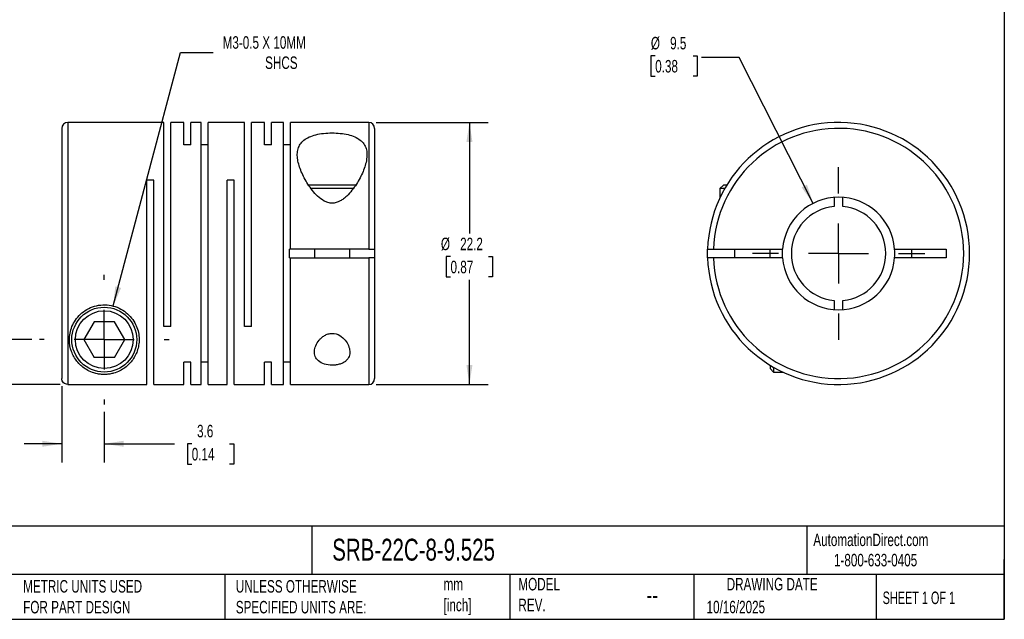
# Model space of a CAD drawing. Header units: millimetres. Extents: x 3 to 137, y 3 to 105.
# Tile 2 of 3: x 53 to 137, y 3 to 54. Entities that reach past the tile are written whole.
import ezdxf

# ---------------------------------------------------------------- set-up
doc = ezdxf.new("R2010")
doc.units = ezdxf.units.MM
doc.header["$LTSCALE"] = 0.5
doc.linetypes.add('SLD-Center', pattern=[19.05, 15.24, -1.27, 1.27, -1.27])
doc.linetypes.add('SLD-Solid', pattern=[0])
doc.layers.add('CENTER', color=40, linetype='SLD-Center')
doc.layers.add('DIMENSIONS', color=140, linetype='SLD-Solid', lineweight=25)
doc.layers.add('TEXT', color=140, linetype='SLD-Solid', lineweight=25)
doc.styles.add('SLDTEXTSTYLE0', font='TXT', dxfattribs={"width": 0.7})
doc.styles.add('SLDTEXTSTYLE1', font='TXT', dxfattribs={"width": 0.65})
doc.dimstyles.new('SLDDIMSTYLE0', dxfattribs={"dimtxt": 1.079004, "dimasz": 1.651, "dimexe": 0, "dimexo": 0.0625, "dimgap": 0.269751, "dimtad": 0, "dimtih": 1, "dimtoh": 1, "dimdec": 1, "dimrnd": 1e-09, "dimzin": 12, "dimdsep": 46, "dimtxsty": 'SLDTEXTSTYLE0', "dimsah": 1, "dimcen": 0.09, "dimadec": 0, "dimazin": 3, "dimtfac": 1, "dimtdec": 1, "dimtofl": 0, "dimtmove": 0, "dimatfit": 3, "dimfxl": 0, "dimfrac": 2, "dimtolj": 1, "dimtzin": 12, "dimarcsym": 0})
doc.dimstyles.new('SLDDIMSTYLE1', dxfattribs={"dimtxt": 1.079004, "dimasz": 1.651, "dimexe": 0, "dimexo": 0.0625, "dimgap": 0.269751, "dimtad": 0, "dimtih": 1, "dimtoh": 1, "dimdec": 1, "dimrnd": 1e-09, "dimzin": 12, "dimdsep": 46, "dimtxsty": 'SLDTEXTSTYLE0', "dimsah": 1, "dimcen": 0.09, "dimadec": 0, "dimazin": 3, "dimtfac": 1, "dimtdec": 1, "dimtmove": 0, "dimatfit": 0, "dimfxl": 0, "dimfrac": 2, "dimtolj": 1, "dimtzin": 12, "dimarcsym": 0})
doc.dimstyles.new('SLDDIMSTYLE2', dxfattribs={"dimtxt": 1.079004, "dimasz": 1.651, "dimexe": 0, "dimexo": 0.0625, "dimgap": 0.269751, "dimtad": 0, "dimtih": 1, "dimtoh": 1, "dimdec": 1, "dimrnd": 1e-09, "dimzin": 12, "dimdsep": 46, "dimtxsty": 'SLDTEXTSTYLE0', "dimsah": 1, "dimcen": 0, "dimadec": 0, "dimazin": 3, "dimtfac": 1, "dimtdec": 1, "dimtofl": 0, "dimtmove": 0, "dimatfit": 3, "dimfxl": 0, "dimfrac": 2, "dimtolj": 1, "dimtzin": 12, "dimarcsym": 0})
doc.dimstyles.new('SLDDIMSTYLE3', dxfattribs={"dimtxt": 1.079004, "dimasz": 1.651, "dimexe": 0, "dimexo": 0.0625, "dimgap": 0.269751, "dimtad": 0, "dimtih": 1, "dimtoh": 1, "dimdec": 1, "dimrnd": 1e-09, "dimzin": 12, "dimdsep": 46, "dimtxsty": 'SLDTEXTSTYLE0', "dimsah": 1, "dimcen": 0, "dimadec": 0, "dimazin": 3, "dimtfac": 1, "dimtdec": 1, "dimtofl": 0, "dimtmove": 0, "dimatfit": 3, "dimfxl": 0, "dimfrac": 2, "dimtolj": 1, "dimtzin": 12, "dimarcsym": 0})

# ---------------------------------------------------------------- blocks, each defined once
blk = doc.blocks.new('_D')
at = {"layer": 'DIMENSIONS'}
for p, q in [((83.33, 45.268), (92.811, 45.268)), ((91.224, 45.268), (91.224, 35.858)), ((89.62, 33.901), (89.258, 33.901)), ((89.258, 33.901), (89.258, 32.186)), ((92.827, 33.901), (93.189, 33.901)), ((93.189, 33.901), (93.189, 32.186)), ((89.258, 32.186), (89.62, 32.186)), ((91.224, 23.068), (91.224, 31.945)), ((93.189, 32.186), (92.827, 32.186)), ((83.33, 23.068), (92.811, 23.068))]:
    blk.add_line(p, q, dxfattribs=at)
for points in [[(91.224, 45.268), (90.97, 43.617), (91.478, 43.617)], [(91.224, 23.068), (91.478, 24.719), (90.97, 24.719)]]:
    blk.add_solid(points, dxfattribs=at)
at = {"layer": 'DIMENSIONS', "char_height": 1.0583, "attachment_point": 1, "style": 'SLDTEXTSTYLE0'}
for s, insert in [('%%c', (88.806, 35.507)), ('22.2', (90.435, 35.507)), ('0.87', (89.62, 33.551))]:
    blk.add_mtext(s, dxfattribs=dict(at, insert=insert))
blk = doc.blocks.new('_D_1')
at = {"layer": 'DIMENSIONS'}
for p, q in [((56.695, 22.939), (56.695, 16.458)), ((60.295, 20.743), (60.295, 16.458)), ((56.695, 18.046), (53.52, 18.046)), ((60.295, 18.046), (66.242, 18.046)), ((67.704, 18.046), (67.342, 18.046)), ((67.342, 18.046), (67.342, 16.331)), ((70.911, 18.046), (71.273, 18.046)), ((71.273, 18.046), (71.273, 16.331)), ((67.342, 16.331), (67.704, 16.331)), ((71.273, 16.331), (70.911, 16.331))]:
    blk.add_line(p, q, dxfattribs=at)
for points in [[(56.695, 18.046), (55.044, 18.3), (55.044, 17.792)], [(60.295, 18.046), (61.946, 17.792), (61.946, 18.3)]]:
    blk.add_solid(points, dxfattribs=at)
at = {"layer": 'DIMENSIONS', "char_height": 1.0583, "attachment_point": 1, "style": 'SLDTEXTSTYLE0'}
for s, insert in [('3.6', (68.153, 19.652)), ('0.14', (67.704, 17.695))]:
    blk.add_mtext(s, dxfattribs=dict(at, insert=insert))
blk = doc.blocks.new('_D_2')
at = {"layer": 'DIMENSIONS'}
for p, q in [((41.81, 32.504), (41.447, 32.504)), ((41.447, 32.504), (41.447, 30.789)), ((45.016, 32.504), (45.378, 32.504)), ((45.378, 32.504), (45.378, 30.789)), ((46.962, 32.504), (50.137, 32.504)), ((50.137, 32.504), (50.137, 26.868)), ((41.447, 30.789), (41.81, 30.789)), ((45.378, 30.789), (45.016, 30.789)), ((54.17, 26.868), (48.549, 26.868)), ((56.56, 23.074), (48.549, 23.074)), ((50.137, 23.074), (50.137, 19.899))]:
    blk.add_line(p, q, dxfattribs=at)
for points in [[(50.137, 26.868), (50.391, 28.519), (49.883, 28.519)], [(50.137, 23.074), (49.883, 21.423), (50.391, 21.423)]]:
    blk.add_solid(points, dxfattribs=at)
at = {"layer": 'DIMENSIONS', "char_height": 1.0583, "attachment_point": 1, "style": 'SLDTEXTSTYLE0'}
for s, insert in [('3.8', (42.259, 34.11)), ('0.15', (41.81, 32.154))]:
    blk.add_mtext(s, dxfattribs=dict(at, insert=insert))
blk = doc.blocks.new('_D_3')
at = {"layer": 'DIMENSIONS'}
for p, q in [((61.051, 29.719), (66.748, 51.209)), ((66.748, 51.209), (69.526, 51.209))]:
    blk.add_line(p, q, dxfattribs=at)
blk.add_solid([(61.051, 29.719), (61.72, 31.25), (61.229, 31.38)], dxfattribs=at)
at = {"layer": 'DIMENSIONS', "attachment_point": 1, "style": 'SLDTEXTSTYLE0'}
for s, insert, char_height in [('M3-0.5 X 10MM', (70.32, 52.573), 1.05833), ('SHCS', (73.917, 50.859), 1.0583)]:
    blk.add_mtext(s, dxfattribs=dict(at, insert=insert, char_height=char_height))
blk = doc.blocks.new('SW_CENTERMARKSYMBOL_0')
at = {"layer": 'CENTER', "color": 0}
for p, q in [((0, 5.08), (0, 5.49)), ((0, 0), (0, 2.54)), ((-5.08, 0), (-5.49, 0)), ((0, 0), (-2.54, 0)), ((0, 0), (0, -2.54)), ((0, 0), (2.54, 0)), ((5.08, 0), (5.49, 0)), ((0, -5.08), (0, -5.49))]:
    blk.add_line(p, q, dxfattribs=at)
blk = doc.blocks.new('_D_4')
at = {"layer": 'DIMENSIONS'}
for p, q in [((106.956, 50.913), (106.594, 50.913)), ((106.594, 50.913), (106.594, 49.198)), ((110.162, 50.913), (110.525, 50.913)), ((110.525, 50.913), (110.525, 49.198)), ((114.062, 50.761), (110.887, 50.761)), ((120.331, 38.414), (114.062, 50.761)), ((106.594, 49.198), (106.956, 49.198)), ((110.525, 49.198), (110.162, 49.198))]:
    blk.add_line(p, q, dxfattribs=at)
blk.add_solid([(120.331, 38.414), (119.81, 40.001), (119.357, 39.771)], dxfattribs=at)
at = {"layer": 'DIMENSIONS', "char_height": 1.0583, "attachment_point": 1, "style": 'SLDTEXTSTYLE0'}
for s, insert in [('%%c', (106.59, 52.518)), ('9.5', (108.219, 52.518)), ('0.38', (106.956, 50.562))]:
    blk.add_mtext(s, dxfattribs=dict(at, insert=insert))
blk = doc.blocks.new('SW_CENTERMARKSYMBOL_1')
at = {"layer": 'CENTER', "color": 0}
for p, q in [((0, 5.08), (0, 7.3025)), ((0, 0), (0, 2.54)), ((-5.08, 0), (-7.3025, 0)), ((0, 0), (-2.54, 0)), ((0, 0), (0, -2.54)), ((0, 0), (2.54, 0)), ((5.08, 0), (7.3025, 0)), ((0, -5.08), (0, -7.3025))]:
    blk.add_line(p, q, dxfattribs=at)

msp = doc.modelspace()

# ---------------------------------------------------------------- linework, layer by layer
for p, q in [((65.345, 45.268), (57.195, 45.268)), ((57.195, 45.268), (57.195, 23.074)), ((65.345, 27.968), (65.345, 45.268)), ((67.045, 45.268), (65.935, 45.268)), ((65.935, 27.968), (65.935, 45.268)), ((67.045, 43.375), (67.045, 45.268)), ((68.495, 45.268), (67.635, 45.268)), ((67.635, 43.375), (67.635, 45.268)), ((68.495, 23.068), (68.495, 45.268)), ((72.165, 45.268), (69.085, 45.268)), ((69.085, 23.068), (69.085, 45.268)), ((72.165, 27.968), (72.165, 45.268)), ((73.865, 45.268), (72.755, 45.268)), ((72.755, 27.968), (72.755, 45.268)), ((73.865, 43.375), (73.865, 45.268)), ((75.465, 45.268), (74.455, 45.268)), ((74.455, 43.375), (74.455, 45.268)), ((75.465, 23.068), (75.465, 45.268)), ((82.695, 45.268), (76.055, 45.268)), ((76.055, 34.543), (76.055, 45.268)), ((82.695, 45.268), (82.695, 34.543)), ((56.695, 44.768), (56.695, 23.574)), ((83.195, 44.768), (83.195, 34.543)), ((67.635, 43.375), (67.045, 43.375)), ((69.085, 43.375), (68.495, 43.375)), ((74.455, 43.375), (73.865, 43.375)), ((76.055, 43.375), (75.465, 43.375)), ((64.485, 40.368), (63.895, 40.368)), ((63.895, 23.074), (63.895, 40.368)), ((64.485, 23.068), (64.485, 40.368)), ((71.305, 40.368), (70.715, 40.368)), ((70.715, 23.068), (70.715, 40.368)), ((71.305, 23.068), (71.305, 40.368)), ((79.595, 39.968), (77.581, 39.968)), ((79.595, 39.668), (77.8, 39.668)), ((81.602, 39.968), (79.595, 39.968)), ((81.397, 39.668), (79.595, 39.668)), ((112.737, 39.968), (112.437, 39.668)), ((112.437, 39.668), (112.437, 38.88)), ((112.846, 39.668), (112.437, 39.668)), ((113.023, 39.968), (112.737, 39.968)), ((122.112, 38.915), (122.112, 38.15)), ((122.862, 38.15), (122.862, 38.915)), ((75.995, 33.793), (75.995, 34.543)), ((76.055, 34.543), (75.995, 34.543)), ((82.695, 34.543), (76.055, 34.543)), ((78.095, 34.543), (78.095, 33.793)), ((81.095, 33.793), (81.095, 34.543)), ((83.195, 34.543), (83.195, 33.793)), ((111.894, 34.543), (117.74, 34.543)), ((113.687, 34.543), (113.687, 33.793)), ((116.687, 33.793), (116.687, 34.543)), ((127.235, 34.543), (131.587, 34.543)), ((128.687, 33.793), (128.687, 34.543)), ((131.587, 34.543), (131.587, 33.793)), ((75.995, 33.793), (76.055, 33.793)), ((76.055, 23.068), (76.055, 33.793)), ((76.055, 33.793), (82.695, 33.793)), ((82.695, 33.793), (82.695, 23.068)), ((83.195, 33.793), (83.195, 23.568)), ((117.74, 33.793), (111.894, 33.793)), ((131.587, 33.793), (127.235, 33.793)), ((122.112, 30.185), (122.112, 29.42)), ((122.862, 29.42), (122.862, 30.185)), ((59.429, 28.368), (58.563, 26.868)), ((61.161, 28.368), (59.429, 28.368)), ((62.027, 26.868), (61.161, 28.368)), ((65.935, 27.968), (65.345, 27.968)), ((72.755, 27.968), (72.165, 27.968)), ((58.563, 26.868), (59.429, 25.368)), ((61.161, 25.368), (62.027, 26.868)), ((61.161, 25.368), (59.429, 25.368)), ((67.635, 24.961), (67.045, 24.961)), ((67.045, 23.068), (67.045, 24.961)), ((67.635, 23.068), (67.635, 24.961)), ((69.085, 24.961), (68.495, 24.961)), ((74.455, 24.961), (73.865, 24.961)), ((73.865, 23.068), (73.865, 24.961)), ((74.455, 23.068), (74.455, 24.961)), ((76.055, 24.961), (75.465, 24.961)), ((116.687, 24.703), (116.687, 24.418)), ((116.687, 24.418), (116.987, 24.118)), ((116.987, 24.526), (116.987, 24.118)), ((116.987, 24.118), (117.775, 24.118)), ((57.195, 23.074), (63.895, 23.074)), ((64.485, 23.068), (67.045, 23.068)), ((67.635, 23.068), (68.495, 23.068)), ((69.085, 23.068), (70.715, 23.068)), ((71.305, 23.068), (73.865, 23.068)), ((74.455, 23.068), (75.465, 23.068)), ((76.055, 23.068), (82.695, 23.068))]:
    msp.add_line(p, q)
at = {"flags": 128}
for points in [[(111.394, 33.793), (111.387, 34.168), (111.394, 34.543)], [(117.725, 34.168), (117.739, 34.537), (117.74, 34.543)], [(117.74, 33.793), (117.739, 33.799), (117.725, 34.168)]]:
    msp.add_lwpolyline(points, dxfattribs=at)
for radius in [2.75, 2.45]:
    msp.add_circle((60.295, 26.868), radius)
for centre, radius, start, end in [((57.195, 44.768), 0.5, 90, 180), ((82.695, 44.768), 0.5, 0, 90), ((122.487, 34.168), 11.1, 181.93604, 178.06396), ((122.487, 34.168), 10.6, 182.0274, 177.9726), ((122.487, 34.168), 4.763, 4.51615, 175.48385), ((122.487, 34.168), 4, 95.37938, 264.62062), ((122.487, 34.168), 4, 275.37938, 84.62062), ((122.487, 34.168), 4.762, 355.48385, 4.51615), ((122.487, 34.168), 4.763, 184.51615, 355.48385), ((82.695, 23.568), 0.5, 270, 0)]:
    msp.add_arc(centre, radius, start, end)
for points, knots in [([(79.595, 38.428), (79.837, 38.428), (80.07, 38.503), (80.378, 38.67), (80.476, 38.735), (80.659, 38.874), (80.746, 38.949), (80.993, 39.183), (81.141, 39.35), (81.411, 39.69), (81.534, 39.864), (81.873, 40.391), (82.063, 40.753), (82.357, 41.454), (82.462, 41.798), (82.564, 42.46), (82.559, 42.767), (82.432, 43.191), (82.371, 43.323), (82.204, 43.568), (82.097, 43.681), (81.841, 43.882), (81.69, 43.97), (81.346, 44.122), (81.156, 44.184), (80.739, 44.284), (80.518, 44.32), (80.058, 44.368), (79.817, 44.38), (79.342, 44.379), (79.102, 44.366), (78.643, 44.316), (78.425, 44.278), (78.01, 44.176), (77.822, 44.113), (77.485, 43.961), (77.334, 43.871), (77.081, 43.669), (76.978, 43.557), (76.813, 43.31), (76.753, 43.177), (76.672, 42.897), (76.651, 42.748), (76.642, 42.437), (76.654, 42.278), (76.731, 41.789), (76.836, 41.449), (77.133, 40.742), (77.32, 40.387), (77.659, 39.86), (77.782, 39.686), (78.055, 39.343), (78.203, 39.177), (78.53, 38.869), (78.712, 38.724), (79.019, 38.558), (79.129, 38.511), (79.357, 38.445), (79.474, 38.428), (79.595, 38.428)], [0, 0, 0, 0, 0.03125, 0.03125, 0.046875, 0.046875, 0.0625, 0.0625, 0.09375, 0.09375, 0.125, 0.125, 0.1875, 0.1875, 0.25, 0.25, 0.3125, 0.3125, 0.34375, 0.34375, 0.375, 0.375, 0.40625, 0.40625, 0.4375, 0.4375, 0.46875, 0.46875, 0.5, 0.5, 0.53125, 0.53125, 0.5625, 0.5625, 0.59375, 0.59375, 0.625, 0.625, 0.65625, 0.65625, 0.6875, 0.6875, 0.71875, 0.71875, 0.75, 0.75, 0.8125, 0.8125, 0.875, 0.875, 0.90625, 0.90625, 0.9375, 0.9375, 0.96875, 0.96875, 0.984375, 0.984375, 1, 1, 1, 1]), ([(82.695, 34.543), (82.827, 34.543), (82.957, 34.543), (83.141, 34.543), (83.195, 34.543), (83.195, 34.543)], [0, 0, 0, 0, 0.5, 0.5, 1, 1, 1, 1]), ([(111.394, 34.543), (111.394, 34.543), (111.448, 34.543), (111.632, 34.543), (111.762, 34.543), (111.894, 34.543)], [0, 0, 0, 0, 0.5, 0.5, 1, 1, 1, 1]), ([(83.195, 33.793), (83.195, 33.793), (83.141, 33.793), (82.957, 33.793), (82.827, 33.793), (82.695, 33.793)], [0, 0, 0, 0, 0.5, 0.5, 1, 1, 1, 1]), ([(111.894, 33.793), (111.762, 33.793), (111.633, 33.793), (111.448, 33.793), (111.394, 33.793), (111.394, 33.793)], [0, 0, 0, 0, 0.5, 0.5, 1, 1, 1, 1]), ([(57.345, 26.868), (57.345, 26.508), (57.41, 26.173), (57.633, 25.555), (57.788, 25.282), (58.176, 24.792), (58.41, 24.574), (58.83, 24.302), (58.982, 24.22), (59.325, 24.075), (59.512, 24.015), (59.837, 23.951), (59.95, 23.936), (60.186, 23.917), (60.306, 23.915), (60.544, 23.926), (60.661, 23.938), (60.882, 23.974), (60.988, 23.998), (61.283, 24.08), (61.457, 24.15), (61.775, 24.309), (61.916, 24.397), (62.176, 24.589), (62.295, 24.693), (62.515, 24.918), (62.615, 25.039), (62.887, 25.425), (63.028, 25.708), (63.169, 26.18), (63.204, 26.347), (63.245, 26.69), (63.251, 26.866), (63.229, 27.228), (63.201, 27.415), (63.104, 27.792), (63.036, 27.979), (62.854, 28.35), (62.74, 28.532), (62.471, 28.872), (62.311, 29.033), (61.957, 29.316), (61.761, 29.439), (61.335, 29.638), (61.113, 29.712), (60.647, 29.806), (60.407, 29.825), (59.933, 29.805), (59.694, 29.765), (59.243, 29.634), (59.026, 29.541), (58.623, 29.309), (58.442, 29.174), (58.116, 28.869), (57.972, 28.698), (57.734, 28.346), (57.636, 28.161), (57.409, 27.598), (57.345, 27.227), (57.345, 26.868)], [0, 0, 0, 0, 0.0625, 0.0625, 0.125, 0.125, 0.1875, 0.1875, 0.21875, 0.21875, 0.25, 0.25, 0.265625, 0.265625, 0.28125, 0.28125, 0.296875, 0.296875, 0.3125, 0.3125, 0.34375, 0.34375, 0.375, 0.375, 0.40625, 0.40625, 0.4375, 0.4375, 0.5, 0.5, 0.53125, 0.53125, 0.5625, 0.5625, 0.59375, 0.59375, 0.625, 0.625, 0.65625, 0.65625, 0.6875, 0.6875, 0.71875, 0.71875, 0.75, 0.75, 0.78125, 0.78125, 0.8125, 0.8125, 0.84375, 0.84375, 0.875, 0.875, 0.90625, 0.90625, 0.9375, 0.9375, 1, 1, 1, 1]), ([(79.595, 27.402), (79.478, 27.402), (79.361, 27.384), (79.144, 27.318), (79.042, 27.271), (78.857, 27.161), (78.773, 27.098), (78.621, 26.963), (78.554, 26.891), (78.373, 26.669), (78.279, 26.511), (78.148, 26.197), (78.108, 26.037), (78.088, 25.729), (78.107, 25.579), (78.217, 25.3), (78.307, 25.171), (78.567, 24.951), (78.739, 24.859), (79.142, 24.735), (79.373, 24.702), (79.722, 24.704), (79.839, 24.713), (80.06, 24.746), (80.169, 24.771), (80.368, 24.835), (80.458, 24.873), (80.624, 24.962), (80.699, 25.014), (80.89, 25.179), (80.979, 25.309), (81.085, 25.587), (81.103, 25.738), (81.081, 26.044), (81.041, 26.202), (80.908, 26.517), (80.817, 26.672), (80.573, 26.969), (80.424, 27.108), (80.053, 27.328), (79.831, 27.402), (79.595, 27.402)], [0, 0, 0, 0, 0.03125, 0.03125, 0.0625, 0.0625, 0.09375, 0.09375, 0.125, 0.125, 0.1875, 0.1875, 0.25, 0.25, 0.3125, 0.3125, 0.375, 0.375, 0.4375, 0.4375, 0.5, 0.5, 0.53125, 0.53125, 0.5625, 0.5625, 0.59375, 0.59375, 0.625, 0.625, 0.6875, 0.6875, 0.75, 0.75, 0.8125, 0.8125, 0.875, 0.875, 0.9375, 0.9375, 1, 1, 1, 1]), ([(57.195, 23.074), (57.063, 23.074), (56.934, 23.128), (56.75, 23.313), (56.695, 23.442), (56.695, 23.574)], [0, 0, 0, 0, 0.5, 0.5, 1, 1, 1, 1])]:
    msp.add_open_spline(points, degree=3, knots=knots)
at = {"layer": 'TEXT'}
for p, q in [((136.525, 104.775), (136.525, 3.175)), ((136.525, 11.063), (3.175, 11.063)), ((77.879, 11.063), (77.879, 6.985)), ((119.788, 11.063), (119.788, 6.985)), ((136.525, 3.175), (136.525, 8.255)), ((136.525, 6.985), (3.175, 6.985)), ((70.499, 6.985), (70.499, 3.175)), ((94.65, 6.985), (94.65, 3.175)), ((110.233, 6.985), (110.233, 3.175)), ((125.674, 6.985), (125.674, 3.175)), ((3.175, 3.175), (136.525, 3.175))]:
    msp.add_line(p, q, dxfattribs=at)

# ---------------------------------------------------------------- block references
at = {"layer": 'CENTER'}
for name, p in [('SW_CENTERMARKSYMBOL_1', (122.487, 34.168)), ('SW_CENTERMARKSYMBOL_0', (60.295, 26.868))]:
    msp.add_blockref(name, p, dxfattribs=at)

# ---------------------------------------------------------------- texts
at = {"layer": 'TEXT'}
for s, insert, char_height, attachment_point, style in [('SRB-22C-8-9.525', (79.604, 10.001), 1.85208, 1, 'SLDTEXTSTYLE0'), ('AutomationDirect.com', (120.347, 10.438), 1.05833, 1, 'SLDTEXTSTYLE0'), ('1-800-633-0405', (122.096, 8.719), 1.05833, 1, 'SLDTEXTSTYLE0'), ('MODEL ^JREV.', (95.367, 6.682), 1.05833, 1, 'SLDTEXTSTYLE0'), ('DRAWING DATE', (116.863, 6.682), 1.05833, 2, 'SLDTEXTSTYLE0'), ('METRIC UNITS USED ^JFOR PART DESIGN', (53.427, 6.498), 1.05833, 1, 'SLDTEXTSTYLE0'), ('UNLESS OTHERWISE ^JSPECIFIED UNITS ARE:', (71.435, 6.498), 1.05833, 1, 'SLDTEXTSTYLE0'), ('mm^J[inch]', (89.032, 6.681), 1.0583, 1, 'SLDTEXTSTYLE0'), ('--', (106.214, 6.038), 1.5875, 1, 'SLDTEXTSTYLE0'), ('SHEET 1 OF 1', (126.221, 5.526), 1.05833, 1, 'SLDTEXTSTYLE1'), ('10/16/2025', (111.306, 4.745), 1.0583, 1, 'SLDTEXTSTYLE0')]:
    msp.add_mtext(s, dxfattribs=dict(at, insert=insert, char_height=char_height, attachment_point=attachment_point, style=style))

# ---------------------------------------------------------------- dimensions: what is measured, and where the dimension line sits
at = {"layer": 'DIMENSIONS'}
dim = msp.add_diameter_dim_2p(p1=(59.539, 24.016), p2=(61.051, 29.719), text='M3-0.5 X 10MM\\PSHCS', dimstyle='SLDDIMSTYLE2', override={"dimpost": '<>'}, dxfattribs=at)
dim.commit()
dim.dimension.update_dxf_attribs({"geometry": '_D_3', "text_midpoint": (75.905, 51.209), "dimtype": 163})
dim = msp.add_diameter_dim_2p(p1=(124.643, 29.921), p2=(120.331, 38.414), dimstyle='SLDDIMSTYLE3', dxfattribs=at)
dim.commit()
dim.dimension.update_dxf_attribs({"geometry": '_D_4', "text_midpoint": (108.559, 50.761), "dimtype": 163})
dim = msp.add_linear_dim(base=(91.224, 45.268), p1=(82.695, 23.068), p2=(82.695, 45.268), angle=90, text='%%c<>', dimstyle='SLDDIMSTYLE0', dxfattribs=at)
dim.commit()
dim.dimension.update_dxf_attribs({"geometry": '_D', "text_midpoint": (91.224, 33.901), "dimtype": 160})
dim = msp.add_linear_dim(base=(50.137, 26.868), p1=(57.195, 23.074), p2=(54.805, 26.868), angle=90, dimstyle='SLDDIMSTYLE1', dxfattribs=at)
dim.commit()
dim.dimension.update_dxf_attribs({"geometry": '_D_2', "text_midpoint": (50.137, 32.504), "dimtype": 160})
dim = msp.add_linear_dim(base=(60.295, 18.046), p1=(56.695, 23.574), p2=(60.295, 21.378), dimstyle='SLDDIMSTYLE1', dxfattribs=at)
dim.commit()
dim.dimension.update_dxf_attribs({"geometry": '_D_1', "text_midpoint": (69.307, 18.046), "dimtype": 160})

doc.saveas('drawing.dxf')
